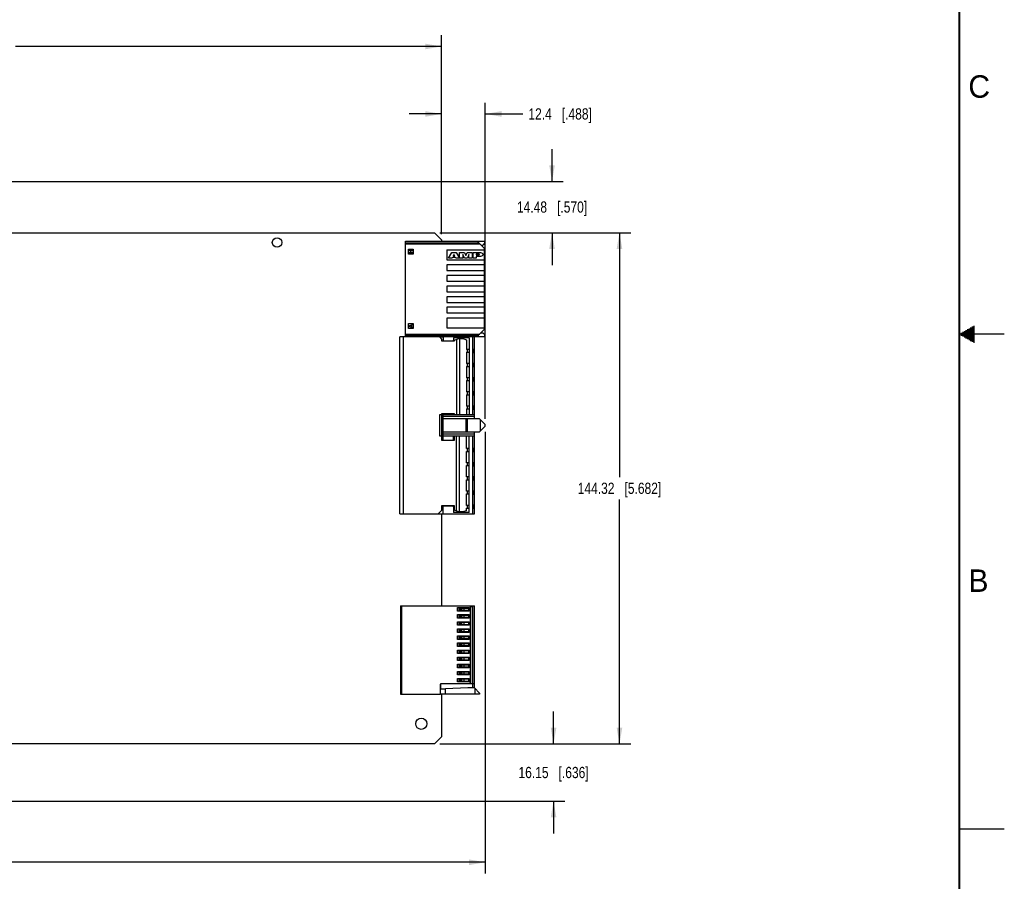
# Model space of a CAD drawing. Header units: inches. Extents: x 0 to 34, y 0 to 22.
# Tile 43 of 53: x 23 to 34, y 4.9 to 14.5. Entities that reach past the tile are written whole.
import ezdxf

# ---------------------------------------------------------------- set-up
doc = ezdxf.new("R2010")
doc.units = ezdxf.units.IN
doc.header["$LTSCALE"] = 1.87
doc.header["$MEASUREMENT"] = 0
doc.layers.get('0').update_dxf_attribs({"linetype": 'CONTINUOUS'})
doc.layers.add('02___PRT_ALL_AXES', color=7, linetype='CONTINUOUS')
doc.layers.add('DIMENSIONS', color=7, linetype='CONTINUOUS')
doc.styles.get("Standard").update_dxf_attribs({"font": 'txt', "width": 0.8})
doc.styles.add('TEXTSTYLE_2', font='txt')
doc.dimstyles.new('DIMSTYLE_1', dxfattribs={"dimtxt": 0.125, "dimasz": 0.18, "dimexe": 0.125, "dimexo": 0.0625, "dimgap": 0.0625, "dimtad": 0, "dimtih": 1, "dimtoh": 1, "dimdsep": 46, "dimtxsty": 'STANDARD', "dimblk": '_FILLED', "dimblk1": '_FILLED', "dimblk2": '_FILLED', "dimcen": 0.09, "dimadec": 0, "dimazin": 0, "dimtp": 0.001, "dimtm": 0.001, "dimtfac": 1, "dimtofl": 0, "dimtmove": 0, "dimatfit": 3, "dimldrblk": '_FILLED', "dimfxl": 1, "dimtolj": 1, "dimarcsym": 0})

# ---------------------------------------------------------------- blocks, each defined once
blk = doc.blocks.new('_FILLED')
at = {"color": 0, "linetype": 'BYBLOCK'}
blk.add_solid([(0, 0), (-1, 0.174), (-1, -0.174)], dxfattribs=at)
blk = doc.blocks.new('*D15')
at = {"layer": 'DIMENSIONS', "color": 2, "linetype": 'CONTINUOUS'}
for p, q in [((27.723, 12.127), (29.845, 12.127)), ((29.72, 12.127), (29.72, 9.411)), ((29.72, 6.445), (29.72, 9.161)), ((27.723, 6.445), (29.845, 6.445))]:
    blk.add_line(p, q, dxfattribs=at)
at = {"layer": 'DIMENSIONS', "color": 2, "linetype": 'CONTINUOUS', "xscale": 0.18, "yscale": 0.18, "zscale": 0.18}
for p, rotation in [((29.72, 12.127), 90), ((29.72, 6.445), 270)]:
    blk.add_blockref('_FILLED', p, dxfattribs=dict(at, rotation=rotation))
at = {"layer": 'DIMENSIONS', "color": 2, "linetype": 'CONTINUOUS', "insert": (29.72, 9.349), "char_height": 0.125, "width": 1.425, "attachment_point": 2, "line_spacing_factor": 0.9}
blk.add_mtext('144.32{\\Ftxt.shx;\\W1.000000;\\H0.125000; }[5.682]', dxfattribs=at)
blk = doc.blocks.new('*D16')
at = {"layer": 'DIMENSIONS', "color": 2, "linetype": 'CONTINUOUS'}
for p, q in [((27.74, 12.111), (27.74, 13.572)), ((28.228, 10.058), (28.228, 13.572)), ((27.74, 13.447), (27.38, 13.447)), ((28.228, 13.447), (28.645, 13.447))]:
    blk.add_line(p, q, dxfattribs=at)
at = {"layer": 'DIMENSIONS', "color": 2, "linetype": 'CONTINUOUS', "xscale": 0.18, "yscale": 0.18, "zscale": 0.18}
blk.add_blockref('_FILLED', (27.74, 13.447), dxfattribs=at)
at = {"layer": 'DIMENSIONS', "color": 2, "linetype": 'CONTINUOUS', "xscale": 0.18, "yscale": 0.18, "zscale": 0.18, "rotation": 180}
blk.add_blockref('_FILLED', (28.228, 13.447), dxfattribs=at)
at = {"layer": 'DIMENSIONS', "color": 2, "linetype": 'CONTINUOUS', "insert": (28.707, 13.51), "char_height": 0.125, "width": 1.125, "attachment_point": 1, "line_spacing_factor": 0.9}
blk.add_mtext('12.4{\\Ftxt.shx;\\W1.000000;\\H0.125000; }[.488]', dxfattribs=at)
blk = doc.blocks.new('*D17')
at = {"layer": 'DIMENSIONS', "color": 2, "linetype": 'CONTINUOUS'}
for p, q in [((16.616, 12.76), (16.616, 14.322)), ((27.74, 12.111), (27.74, 14.322)), ((16.616, 14.197), (21.353, 14.197)), ((27.74, 14.197), (23.003, 14.197))]:
    blk.add_line(p, q, dxfattribs=at)
at = {"layer": 'DIMENSIONS', "color": 2, "linetype": 'CONTINUOUS', "xscale": 0.18, "yscale": 0.18, "zscale": 0.18, "rotation": 180}
blk.add_blockref('_FILLED', (16.616, 14.197), dxfattribs=at)
at = {"layer": 'DIMENSIONS', "color": 2, "linetype": 'CONTINUOUS', "xscale": 0.18, "yscale": 0.18, "zscale": 0.18}
blk.add_blockref('_FILLED', (27.74, 14.197), dxfattribs=at)
at = {"layer": 'DIMENSIONS', "color": 2, "linetype": 'CONTINUOUS', "insert": (22.178, 14.26), "char_height": 0.125, "width": 1.525, "attachment_point": 2, "line_spacing_factor": 0.9}
blk.add_mtext('282.54{\\Ftxt.shx;\\W1.000000;\\H0.125000; }[11.124]', dxfattribs=at)
blk = doc.blocks.new('*D20')
at = {"layer": 'DIMENSIONS', "color": 2, "linetype": 'CONTINUOUS'}
for p, q in [((28.228, 9.915), (28.228, 5.005)), ((15.001, 6.389), (15.001, 5.005)), ((15.001, 5.13), (20.69, 5.13)), ((28.228, 5.13), (22.54, 5.13))]:
    blk.add_line(p, q, dxfattribs=at)
at = {"layer": 'DIMENSIONS', "color": 2, "linetype": 'CONTINUOUS', "xscale": 0.18, "yscale": 0.18, "zscale": 0.18, "rotation": 180}
blk.add_blockref('_FILLED', (15.001, 5.13), dxfattribs=at)
at = {"layer": 'DIMENSIONS', "color": 2, "linetype": 'CONTINUOUS', "xscale": 0.18, "yscale": 0.18, "zscale": 0.18}
blk.add_blockref('_FILLED', (28.228, 5.13), dxfattribs=at)
at = {"layer": 'DIMENSIONS', "color": 2, "linetype": 'CONTINUOUS', "insert": (21.615, 5.193), "char_height": 0.125, "width": 1.725, "attachment_point": 2, "line_spacing_factor": 0.9}
blk.add_mtext('(335.95{\\Ftxt.shx;\\W1.000000;\\H0.125000; }[13.226])', dxfattribs=at)
blk = doc.blocks.new('*D27')
at = {"layer": 'DIMENSIONS', "color": 2, "linetype": 'CONTINUOUS'}
for p, q in [((28.987, 6.445), (28.987, 6.805)), ((27.723, 6.445), (29.112, 6.445)), ((16.37, 5.809), (29.112, 5.809)), ((28.987, 5.809), (28.987, 5.449))]:
    blk.add_line(p, q, dxfattribs=at)
at = {"layer": 'DIMENSIONS', "color": 2, "linetype": 'CONTINUOUS', "xscale": 0.18, "yscale": 0.18, "zscale": 0.18}
for p, rotation in [((28.987, 6.445), 270), ((28.987, 5.809), 90)]:
    blk.add_blockref('_FILLED', p, dxfattribs=dict(at, rotation=rotation))
at = {"layer": 'DIMENSIONS', "color": 2, "linetype": 'CONTINUOUS', "insert": (28.987, 6.19), "char_height": 0.125, "width": 1.225, "attachment_point": 2, "line_spacing_factor": 0.9}
blk.add_mtext('16.15{\\Ftxt.shx;\\W1.000000;\\H0.125000; }[.636]', dxfattribs=at)
blk = doc.blocks.new('*D28')
at = {"layer": 'DIMENSIONS', "color": 2, "linetype": 'CONTINUOUS'}
for p, q in [((28.97, 12.697), (28.97, 13.057)), ((16.678, 12.697), (29.095, 12.697)), ((27.723, 12.127), (29.095, 12.127)), ((28.97, 12.127), (28.97, 11.767))]:
    blk.add_line(p, q, dxfattribs=at)
at = {"layer": 'DIMENSIONS', "color": 2, "linetype": 'CONTINUOUS', "xscale": 0.18, "yscale": 0.18, "zscale": 0.18}
for p, rotation in [((28.97, 12.697), 270), ((28.97, 12.127), 90)]:
    blk.add_blockref('_FILLED', p, dxfattribs=dict(at, rotation=rotation))
at = {"layer": 'DIMENSIONS', "color": 2, "linetype": 'CONTINUOUS', "insert": (28.97, 12.475), "char_height": 0.125, "width": 1.225, "attachment_point": 2, "line_spacing_factor": 0.9}
blk.add_mtext('14.48{\\Ftxt.shx;\\W1.000000;\\H0.125000; }[.570]', dxfattribs=at)

msp = doc.modelspace()

# ---------------------------------------------------------------- linework, layer by layer
at = {"color": 7, "linetype": 'CONTINUOUS'}
for p, q in [((16.641, 12.127), (27.661, 12.127)), ((27.661, 12.127), (27.74, 12.048)), ((27.74, 12.048), (27.74, 12.033)), ((27.34, 12.033), (28.22, 12.033)), ((27.34, 10.972), (27.34, 12.033)), ((27.34, 12.015), (28.156, 12.015)), ((27.34, 12.005), (28.166, 12.005)), ((27.372, 11.943), (27.427, 11.943)), ((27.372, 11.888), (27.372, 11.943)), ((27.427, 11.943), (27.427, 11.888)), ((28.138, 12.033), (28.22, 11.951)), ((28.181, 11.99), (28.2, 11.99)), ((28.22, 12.009), (28.2, 11.99)), ((28.22, 12.033), (28.22, 12.009)), ((28.22, 11.054), (28.22, 11.951)), ((27.427, 11.888), (27.372, 11.888)), ((27.421, 11.934), (27.378, 11.934)), ((27.378, 11.934), (27.378, 11.928)), ((27.378, 11.928), (27.395, 11.928)), ((27.395, 11.903), (27.378, 11.903)), ((27.378, 11.903), (27.378, 11.898)), ((27.378, 11.898), (27.421, 11.898)), ((27.395, 11.928), (27.395, 11.903)), ((27.401, 11.928), (27.421, 11.928)), ((27.401, 11.903), (27.401, 11.928)), ((27.421, 11.903), (27.401, 11.903)), ((27.421, 11.928), (27.421, 11.934)), ((27.421, 11.898), (27.421, 11.903)), ((27.799, 11.935), (28.22, 11.935)), ((27.799, 11.935), (27.799, 11.825)), ((27.818, 11.843), (27.854, 11.908)), ((27.859, 11.843), (27.818, 11.843)), ((27.854, 11.908), (27.903, 11.908)), ((27.862, 11.85), (27.859, 11.843)), ((27.895, 11.85), (27.862, 11.85)), ((27.879, 11.885), (27.87, 11.866)), ((27.87, 11.866), (27.888, 11.866)), ((27.888, 11.866), (27.879, 11.885)), ((27.899, 11.843), (27.895, 11.85)), ((27.939, 11.843), (27.899, 11.843)), ((27.903, 11.908), (27.939, 11.843)), ((27.941, 11.908), (27.998, 11.908)), ((27.941, 11.843), (27.941, 11.908)), ((27.977, 11.843), (27.941, 11.843)), ((27.977, 11.885), (27.977, 11.843)), ((27.995, 11.843), (27.977, 11.885)), ((28.028, 11.843), (27.995, 11.843)), ((27.998, 11.908), (28.012, 11.874)), ((28.012, 11.874), (28.025, 11.908)), ((28.025, 11.908), (28.082, 11.908)), ((28.046, 11.885), (28.028, 11.843)), ((28.046, 11.843), (28.046, 11.885)), ((28.082, 11.843), (28.046, 11.843)), ((28.082, 11.908), (28.082, 11.843)), ((28.091, 11.908), (28.157, 11.908)), ((28.091, 11.843), (28.091, 11.908)), ((28.127, 11.843), (28.091, 11.843)), ((28.157, 11.89), (28.127, 11.89)), ((28.127, 11.89), (28.127, 11.88)), ((28.127, 11.88), (28.157, 11.88)), ((28.157, 11.862), (28.127, 11.862)), ((28.127, 11.862), (28.127, 11.843)), ((27.799, 11.825), (28.208, 11.825)), ((28.208, 11.77), (27.799, 11.77)), ((27.799, 11.77), (27.799, 11.707)), ((28.208, 11.825), (28.22, 11.819)), ((28.22, 11.777), (28.208, 11.77)), ((27.799, 11.707), (28.208, 11.707)), ((28.208, 11.652), (27.799, 11.652)), ((27.799, 11.652), (27.799, 11.589)), ((28.208, 11.707), (28.22, 11.701)), ((28.22, 11.659), (28.208, 11.652)), ((27.799, 11.589), (28.208, 11.589)), ((28.208, 11.534), (27.799, 11.534)), ((27.799, 11.534), (27.799, 11.471)), ((28.208, 11.589), (28.22, 11.582)), ((28.22, 11.541), (28.208, 11.534)), ((27.799, 11.471), (28.208, 11.471)), ((28.208, 11.416), (27.799, 11.416)), ((27.799, 11.416), (27.799, 11.353)), ((28.208, 11.471), (28.22, 11.464)), ((28.22, 11.422), (28.208, 11.416)), ((27.799, 11.353), (28.208, 11.353)), ((28.208, 11.298), (27.799, 11.298)), ((27.799, 11.298), (27.799, 11.235)), ((28.208, 11.353), (28.22, 11.346)), ((28.22, 11.304), (28.208, 11.298)), ((27.799, 11.235), (28.208, 11.235)), ((28.208, 11.179), (27.799, 11.179)), ((27.799, 11.179), (27.799, 11.07)), ((28.208, 11.235), (28.22, 11.228)), ((28.22, 11.186), (28.208, 11.179)), ((27.372, 11.117), (27.427, 11.117)), ((27.372, 11.061), (27.372, 11.117)), ((27.427, 11.061), (27.372, 11.061)), ((27.378, 11.093), (27.421, 11.107)), ((27.378, 11.093), (27.378, 11.085)), ((27.421, 11.071), (27.378, 11.085)), ((27.406, 11.097), (27.381, 11.089)), ((27.381, 11.089), (27.406, 11.081)), ((27.406, 11.097), (27.406, 11.081)), ((27.421, 11.102), (27.41, 11.098)), ((27.41, 11.08), (27.41, 11.098)), ((27.41, 11.08), (27.421, 11.076)), ((27.421, 11.102), (27.421, 11.107)), ((27.421, 11.071), (27.421, 11.076)), ((27.427, 11.117), (27.427, 11.061)), ((27.799, 11.07), (28.22, 11.07)), ((27.717, 10.969), (27.279, 10.969)), ((27.279, 9.004), (27.279, 10.969)), ((27.314, 10.969), (27.314, 9.004)), ((27.34, 10.999), (28.166, 10.999)), ((27.34, 10.99), (28.156, 10.99)), ((27.34, 10.972), (28.22, 10.972)), ((27.717, 10.969), (27.745, 10.941)), ((27.759, 10.967), (27.719, 10.967)), ((27.74, 10.972), (27.74, 10.967)), ((28.106, 10.969), (27.759, 10.969)), ((27.759, 10.969), (27.759, 10.921)), ((28.047, 10.957), (27.873, 10.957)), ((27.873, 10.957), (27.873, 10.934)), ((28.047, 10.957), (28.047, 10.107)), ((28.086, 10.969), (28.086, 10.107)), ((28.106, 10.058), (28.106, 10.969)), ((28.22, 11.054), (28.138, 10.972)), ((28.181, 11.015), (28.2, 11.015)), ((28.2, 11.015), (28.22, 10.996)), ((28.22, 10.996), (28.22, 10.972)), ((27.745, 10.921), (27.745, 10.941)), ((27.883, 10.921), (27.745, 10.921)), ((27.759, 10.926), (27.866, 10.926)), ((27.791, 10.921), (27.791, 10.926)), ((27.883, 10.931), (27.922, 10.946)), ((27.883, 10.931), (27.883, 10.921)), ((27.908, 10.941), (27.908, 10.108)), ((27.988, 10.946), (27.922, 10.946)), ((27.94, 10.946), (27.94, 10.108)), ((27.988, 10.946), (28.019, 10.938)), ((28.019, 10.938), (28.019, 10.829)), ((28.047, 10.829), (28.019, 10.829)), ((28.019, 10.798), (28.047, 10.798)), ((28.019, 10.798), (28.019, 10.672)), ((28.025, 10.829), (28.025, 10.798)), ((28.096, 10.801), (28.096, 10.826)), ((28.096, 10.817), (28.106, 10.817)), ((28.096, 10.81), (28.106, 10.81)), ((28.104, 10.833), (28.106, 10.833)), ((28.106, 10.794), (28.104, 10.794)), ((28.047, 10.672), (28.019, 10.672)), ((28.019, 10.64), (28.047, 10.64)), ((28.019, 10.64), (28.019, 10.514)), ((28.025, 10.672), (28.025, 10.64)), ((28.096, 10.644), (28.096, 10.668)), ((28.096, 10.66), (28.106, 10.66)), ((28.096, 10.652), (28.106, 10.652)), ((28.104, 10.676), (28.106, 10.676)), ((28.106, 10.636), (28.104, 10.636)), ((28.047, 10.514), (28.019, 10.514)), ((28.025, 10.514), (28.025, 10.483)), ((28.104, 10.518), (28.106, 10.518)), ((28.019, 10.483), (28.047, 10.483)), ((28.019, 10.483), (28.019, 10.357)), ((28.096, 10.486), (28.096, 10.511)), ((28.096, 10.502), (28.106, 10.502)), ((28.096, 10.495), (28.106, 10.495)), ((28.106, 10.479), (28.104, 10.479)), ((28.047, 10.357), (28.019, 10.357)), ((28.019, 10.325), (28.047, 10.325)), ((28.019, 10.325), (28.019, 10.199)), ((28.025, 10.357), (28.025, 10.325)), ((28.096, 10.329), (28.096, 10.353)), ((28.096, 10.345), (28.106, 10.345)), ((28.096, 10.337), (28.106, 10.337)), ((28.104, 10.361), (28.106, 10.361)), ((28.106, 10.321), (28.104, 10.321)), ((28.047, 10.199), (28.019, 10.199)), ((28.025, 10.199), (28.025, 10.168)), ((28.096, 10.171), (28.096, 10.196)), ((28.096, 10.187), (28.106, 10.187)), ((28.104, 10.203), (28.106, 10.203)), ((27.722, 10.108), (27.745, 10.108)), ((27.722, 9.866), (27.722, 10.108)), ((27.759, 10.103), (27.722, 10.103)), ((27.74, 10.103), (27.74, 9.865)), ((27.745, 10.118), (27.883, 10.118)), ((27.745, 10.108), (27.745, 10.118)), ((27.759, 9.818), (27.759, 10.118)), ((27.759, 10.107), (28.106, 10.107)), ((28.106, 10.085), (27.759, 10.085)), ((27.791, 10.107), (27.791, 10.118)), ((27.883, 10.118), (27.883, 10.108)), ((27.883, 10.108), (28.019, 10.108)), ((28.019, 10.168), (28.047, 10.168)), ((28.019, 10.168), (28.019, 10.108)), ((28.096, 10.18), (28.106, 10.18)), ((28.106, 10.164), (28.104, 10.164)), ((28.165, 10.058), (27.759, 10.058)), ((28.011, 10.058), (28.011, 9.915)), ((28.028, 9.915), (28.028, 10.058)), ((28.165, 10.058), (28.228, 9.996)), ((28.228, 9.978), (28.165, 9.915)), ((28.176, 9.926), (28.176, 10.048)), ((28.228, 9.978), (28.228, 9.996)), ((27.745, 9.866), (27.722, 9.866)), ((27.745, 9.818), (27.745, 9.866)), ((27.759, 9.865), (27.745, 9.865)), ((27.759, 9.915), (28.165, 9.915)), ((28.106, 9.888), (27.759, 9.888)), ((28.106, 9.867), (27.759, 9.867)), ((27.873, 9.831), (27.873, 9.867)), ((28.019, 9.866), (27.883, 9.866)), ((27.883, 9.866), (27.883, 9.818)), ((27.908, 9.033), (27.908, 9.866)), ((27.94, 9.027), (27.94, 9.866)), ((28.019, 9.727), (28.019, 9.866)), ((28.047, 9.016), (28.047, 9.867)), ((28.086, 9.867), (28.086, 9.004)), ((28.106, 9.004), (28.106, 9.915)), ((27.883, 9.818), (27.745, 9.818)), ((27.759, 9.823), (27.866, 9.823)), ((27.791, 9.823), (27.791, 9.818)), ((28.047, 9.727), (28.019, 9.727)), ((28.019, 9.695), (28.047, 9.695)), ((28.019, 9.569), (28.019, 9.695)), ((28.025, 9.727), (28.025, 9.695)), ((28.096, 9.699), (28.096, 9.723)), ((28.096, 9.715), (28.106, 9.715)), ((28.096, 9.707), (28.106, 9.707)), ((28.104, 9.731), (28.106, 9.731)), ((28.106, 9.691), (28.104, 9.691)), ((28.047, 9.569), (28.019, 9.569)), ((28.019, 9.538), (28.047, 9.538)), ((28.019, 9.412), (28.019, 9.538)), ((28.025, 9.569), (28.025, 9.538)), ((28.096, 9.541), (28.096, 9.566)), ((28.096, 9.557), (28.106, 9.557)), ((28.096, 9.55), (28.106, 9.55)), ((28.104, 9.573), (28.106, 9.573)), ((28.106, 9.534), (28.104, 9.534)), ((28.047, 9.412), (28.019, 9.412)), ((28.019, 9.38), (28.047, 9.38)), ((28.019, 9.254), (28.019, 9.38)), ((28.025, 9.412), (28.025, 9.38)), ((28.096, 9.384), (28.096, 9.408)), ((28.096, 9.4), (28.106, 9.4)), ((28.096, 9.392), (28.106, 9.392)), ((28.104, 9.416), (28.106, 9.416)), ((28.106, 9.376), (28.104, 9.376)), ((28.047, 9.254), (28.019, 9.254)), ((28.019, 9.223), (28.047, 9.223)), ((28.019, 9.097), (28.019, 9.223)), ((28.025, 9.254), (28.025, 9.223)), ((28.096, 9.226), (28.096, 9.251)), ((28.096, 9.242), (28.106, 9.242)), ((28.096, 9.235), (28.106, 9.235)), ((28.104, 9.258), (28.106, 9.258)), ((28.106, 9.219), (28.104, 9.219)), ((27.745, 9.094), (27.883, 9.094)), ((27.745, 9.044), (27.745, 9.094)), ((27.759, 9), (27.759, 9.094)), ((27.866, 9.089), (27.759, 9.089)), ((27.791, 9.094), (27.791, 9.089)), ((27.883, 9.094), (27.883, 9.043)), ((28.047, 9.097), (28.019, 9.097)), ((28.025, 9.097), (28.025, 9.065)), ((28.096, 9.069), (28.096, 9.093)), ((28.104, 9.101), (28.106, 9.101)), ((27.279, 9.004), (27.705, 9.004)), ((27.31, 9), (27.31, 9.004)), ((27.759, 9), (27.31, 9)), ((27.745, 9.044), (27.705, 9.004)), ((27.74, 9), (27.74, 7.98)), ((27.759, 9.004), (28.106, 9.004)), ((27.873, 9.081), (27.873, 9.016)), ((28.047, 9.016), (27.873, 9.016)), ((27.922, 9.027), (27.883, 9.043)), ((27.922, 9.027), (27.988, 9.027)), ((28.019, 9.035), (27.988, 9.027)), ((28.019, 9.065), (28.047, 9.065)), ((28.019, 9.035), (28.019, 9.065)), ((28.096, 9.085), (28.106, 9.085)), ((28.096, 9.077), (28.106, 9.077)), ((28.106, 9.061), (28.104, 9.061)), ((27.283, 7.979), (28.058, 7.979)), ((27.283, 7.979), (27.283, 6.997)), ((27.291, 7.98), (28.106, 7.98)), ((27.291, 7.979), (27.291, 7.98)), ((27.297, 7.98), (27.297, 7.979)), ((27.297, 7.979), (27.297, 7.98)), ((27.297, 7.979), (27.297, 7.98)), ((27.299, 6.997), (27.299, 7.979)), ((27.338, 7.98), (27.338, 7.979)), ((27.917, 7.961), (28.047, 7.961)), ((27.917, 7.922), (27.917, 7.961)), ((28.047, 7.922), (27.917, 7.922)), ((27.932, 7.955), (28.047, 7.955)), ((27.932, 7.955), (27.932, 7.928)), ((28.047, 7.928), (27.932, 7.928)), ((27.952, 7.928), (27.952, 7.955)), ((27.967, 7.928), (27.967, 7.955)), ((27.991, 7.928), (27.991, 7.955)), ((28.042, 7.955), (28.042, 7.928)), ((28.047, 7.922), (28.047, 7.961)), ((28.058, 7.979), (28.058, 7.126)), ((28.058, 7.972), (28.09, 7.972)), ((28.066, 7.113), (28.066, 7.98)), ((28.09, 7.113), (28.09, 7.972)), ((28.106, 7.067), (28.106, 7.98)), ((27.917, 7.882), (28.047, 7.882)), ((27.917, 7.843), (27.917, 7.882)), ((28.047, 7.843), (27.917, 7.843)), ((27.917, 7.804), (28.047, 7.804)), ((27.917, 7.764), (27.917, 7.804)), ((27.932, 7.876), (28.047, 7.876)), ((27.932, 7.876), (27.932, 7.849)), ((28.047, 7.849), (27.932, 7.849)), ((27.932, 7.798), (28.047, 7.798)), ((27.932, 7.798), (27.932, 7.77)), ((27.952, 7.849), (27.952, 7.876)), ((27.952, 7.77), (27.952, 7.798)), ((27.967, 7.849), (27.967, 7.876)), ((27.967, 7.77), (27.967, 7.798)), ((27.991, 7.849), (27.991, 7.876)), ((27.991, 7.77), (27.991, 7.798)), ((28.042, 7.876), (28.042, 7.849)), ((28.042, 7.798), (28.042, 7.77)), ((28.047, 7.843), (28.047, 7.882)), ((28.047, 7.764), (28.047, 7.804)), ((28.047, 7.764), (27.917, 7.764)), ((27.917, 7.725), (28.047, 7.725)), ((27.917, 7.685), (27.917, 7.725)), ((28.047, 7.685), (27.917, 7.685)), ((28.047, 7.77), (27.932, 7.77)), ((27.932, 7.719), (28.047, 7.719)), ((27.932, 7.719), (27.932, 7.691)), ((28.047, 7.691), (27.932, 7.691)), ((27.952, 7.691), (27.952, 7.719)), ((27.967, 7.691), (27.967, 7.719)), ((27.991, 7.691), (27.991, 7.719)), ((28.042, 7.719), (28.042, 7.691)), ((28.047, 7.685), (28.047, 7.725)), ((27.917, 7.646), (28.047, 7.646)), ((27.917, 7.607), (27.917, 7.646)), ((28.047, 7.607), (27.917, 7.607)), ((27.917, 7.567), (28.047, 7.567)), ((27.917, 7.528), (27.917, 7.567)), ((27.932, 7.64), (28.047, 7.64)), ((27.932, 7.64), (27.932, 7.613)), ((28.047, 7.613), (27.932, 7.613)), ((27.932, 7.561), (28.047, 7.561)), ((27.932, 7.561), (27.932, 7.534)), ((27.952, 7.613), (27.952, 7.64)), ((27.952, 7.534), (27.952, 7.561)), ((27.967, 7.613), (27.967, 7.64)), ((27.967, 7.534), (27.967, 7.561)), ((27.991, 7.613), (27.991, 7.64)), ((27.991, 7.534), (27.991, 7.561)), ((28.042, 7.64), (28.042, 7.613)), ((28.042, 7.561), (28.042, 7.534)), ((28.047, 7.607), (28.047, 7.646)), ((28.047, 7.528), (28.047, 7.567)), ((28.047, 7.528), (27.917, 7.528)), ((27.917, 7.489), (28.047, 7.489)), ((27.917, 7.449), (27.917, 7.489)), ((28.047, 7.449), (27.917, 7.449)), ((28.047, 7.534), (27.932, 7.534)), ((27.932, 7.483), (28.047, 7.483)), ((27.932, 7.483), (27.932, 7.455)), ((28.047, 7.455), (27.932, 7.455)), ((27.952, 7.455), (27.952, 7.483)), ((27.967, 7.455), (27.967, 7.483)), ((27.991, 7.455), (27.991, 7.483)), ((28.042, 7.483), (28.042, 7.455)), ((28.047, 7.449), (28.047, 7.489)), ((27.917, 7.41), (28.047, 7.41)), ((27.917, 7.371), (27.917, 7.41)), ((28.047, 7.371), (27.917, 7.371)), ((27.932, 7.404), (28.047, 7.404)), ((27.932, 7.404), (27.932, 7.376)), ((28.047, 7.376), (27.932, 7.376)), ((27.952, 7.376), (27.952, 7.404)), ((27.967, 7.376), (27.967, 7.404)), ((27.991, 7.376), (27.991, 7.404)), ((28.042, 7.404), (28.042, 7.376)), ((28.047, 7.371), (28.047, 7.41)), ((27.917, 7.331), (28.047, 7.331)), ((27.917, 7.292), (27.917, 7.331)), ((28.047, 7.292), (27.917, 7.292)), ((27.917, 7.252), (28.047, 7.252)), ((27.917, 7.213), (27.917, 7.252)), ((27.932, 7.325), (28.047, 7.325)), ((27.932, 7.325), (27.932, 7.298)), ((28.047, 7.298), (27.932, 7.298)), ((27.932, 7.247), (28.047, 7.247)), ((27.932, 7.247), (27.932, 7.219)), ((27.952, 7.298), (27.952, 7.325)), ((27.952, 7.219), (27.952, 7.247)), ((27.967, 7.298), (27.967, 7.325)), ((27.967, 7.219), (27.967, 7.247)), ((27.991, 7.298), (27.991, 7.325)), ((27.991, 7.219), (27.991, 7.247)), ((28.042, 7.325), (28.042, 7.298)), ((28.042, 7.247), (28.042, 7.219)), ((28.047, 7.292), (28.047, 7.331)), ((28.047, 7.213), (28.047, 7.252)), ((28.047, 7.213), (27.917, 7.213)), ((27.917, 7.174), (28.047, 7.174)), ((27.917, 7.134), (27.917, 7.174)), ((28.047, 7.134), (27.917, 7.134)), ((28.047, 7.219), (27.932, 7.219)), ((27.932, 7.168), (28.047, 7.168)), ((27.932, 7.168), (27.932, 7.14)), ((28.047, 7.14), (27.932, 7.14)), ((27.952, 7.14), (27.952, 7.168)), ((27.967, 7.14), (27.967, 7.168)), ((27.991, 7.14), (27.991, 7.168)), ((28.042, 7.168), (28.042, 7.14)), ((28.047, 7.134), (28.047, 7.174)), ((28.051, 7.119), (28.058, 7.126)), ((27.728, 6.997), (27.728, 7.109)), ((28.106, 7.113), (27.732, 7.113)), ((27.732, 7.059), (27.732, 7.113)), ((27.732, 7.059), (27.785, 7.059)), ((27.734, 7.115), (28.04, 7.115)), ((28.035, 7.067), (27.785, 7.059)), ((27.785, 6.998), (27.785, 7.059)), ((28.106, 7.067), (28.035, 7.067)), ((28.086, 7.113), (28.086, 7.067)), ((28.106, 7.067), (28.165, 7.008)), ((28.113, 7.06), (28.113, 6.998)), ((27.283, 6.997), (27.728, 6.997)), ((28.165, 6.998), (27.728, 6.998)), ((27.74, 6.998), (27.74, 6.524)), ((28.165, 7.008), (28.165, 6.998)), ((27.74, 6.524), (27.661, 6.445)), ((27.661, 6.445), (16.802, 6.445))]:
    msp.add_line(p, q, dxfattribs=at)
at = {"color": 2, "linetype": 'CONTINUOUS'}
for p, q in [((33.621, 11.07), (33.67, 11.07)), ((33.639, 11.08), (33.67, 11.08)), ((33.656, 11.09), (33.67, 11.09)), ((34, 11), (33.5, 11)), ((33.517, 11.01), (33.67, 11.01)), ((33.517, 10.99), (33.67, 10.99)), ((33.535, 11.02), (33.67, 11.02)), ((33.535, 10.98), (33.67, 10.98)), ((33.552, 11.03), (33.67, 11.03)), ((33.552, 10.97), (33.67, 10.97)), ((33.569, 11.04), (33.67, 11.04)), ((33.569, 10.96), (33.67, 10.96)), ((33.587, 11.05), (33.67, 11.05)), ((33.604, 11.06), (33.67, 11.06)), ((33.587, 10.95), (33.67, 10.95)), ((33.604, 10.94), (33.67, 10.94)), ((33.621, 10.93), (33.67, 10.93)), ((33.639, 10.92), (33.67, 10.92)), ((33.656, 10.91), (33.67, 10.91)), ((33.5, 5.5), (34, 5.5))]:
    msp.add_line(p, q, dxfattribs=at)
at = {"color": 7, "linetype": 'CONTINUOUS', "const_width": 0.02}
msp.add_lwpolyline([(33.5, 0.5), (33.5, 21.5)], dxfattribs=at)
at = {"color": 7, "linetype": 'CONTINUOUS'}
for centre, radius, start, end in [((28.157, 11.885), 0.00483, 270, 90), ((27.866, 10.934), 0.00787, 270, 360), ((27.866, 9.831), 0.00787, 270, 360), ((27.866, 9.081), 0.00787, 0, 90), ((28.04, 7.13), 0.0157, 270, 315), ((27.734, 7.109), 0.00591, 90, 180)]:
    msp.add_arc(centre, radius, start, end, dxfattribs=at)
for centre, major_axis, start_param, end_param in [((28.104, 10.826), (0, 0.00748), 1.197678, 1.406918), ((28.104, 10.826), (0.00748, 0), 2.977714, 3.141593), ((28.104, 10.801), (0.00748, 0), -3.141593, -2.931077), ((28.104, 10.801), (0, 0.00748), -4.501873, -4.28448), ((28.104, 10.826), (0, 0.00748), 0.931057, 1.0624), ((28.104, 10.826), (0.00748, 0), 2.633196, 2.768474), ((28.104, 10.801), (0, 0.00748), -4.203992, -4.07265), ((28.104, 10.801), (0.00748, 0), -2.713683, -2.633196), ((28.104, 10.826), (0, 0.00748), 0.677365, 0.876138), ((28.104, 10.826), (0.00748, 0), 2.446934, 2.501854), ((28.104, 10.801), (0.00748, 0), -2.501854, -2.446934), ((28.104, 10.801), (0, 0.00748), -4.01773, -3.753559), ((28.104, 10.826), (0.00748, 0), 1.570796, 2.248162), ((28.104, 10.801), (0.00748, 0), -2.182763, -2.036031), ((28.104, 10.801), (0, 0.00748), -3.606828, -3.45543), ((28.104, 10.801), (0.00748, 0), -1.884633, -1.810658), ((28.104, 10.801), (0, 0.00748), -3.381454, -3.141593), ((28.104, 10.668), (0, 0.00748), 1.197678, 1.406918), ((28.104, 10.668), (0.00748, 0), 2.977714, 3.141593), ((28.104, 10.644), (0.00748, 0), -3.141593, -2.931077), ((28.104, 10.644), (0, 0.00748), -4.501873, -4.28448), ((28.104, 10.668), (0, 0.00748), 0.931057, 1.0624), ((28.104, 10.668), (0.00748, 0), 2.633196, 2.768474), ((28.104, 10.644), (0.00748, 0), -2.713683, -2.633196), ((28.104, 10.644), (0, 0.00748), -4.203992, -3.606828), ((28.104, 10.668), (0, 0.00748), 0.677365, 0.876138), ((28.104, 10.668), (0.00748, 0), 2.446934, 2.501854), ((28.104, 10.668), (0, 0.00748), 0.465235, 0.611966), ((28.104, 10.668), (0.00748, 0), 2.182763, 2.248162), ((28.104, 10.668), (0.00748, 0), 1.810658, 2.036031), ((28.104, 10.644), (0.00748, 0), -2.036031, -1.570796), ((28.104, 10.668), (0, 0.00748), 0, 0.239861), ((28.104, 10.511), (0, 0.00748), 1.197678, 1.570796), ((28.104, 10.511), (0, 0.00748), 0.931057, 1.142887), ((28.104, 10.511), (0.00748, 0), 2.713683, 2.768474), ((28.104, 10.511), (0, 0.00748), 0.677365, 0.876138), ((28.104, 10.511), (0.00748, 0), 2.446934, 2.501854), ((28.104, 10.511), (0.00748, 0), 2.182763, 2.248162), ((28.104, 10.511), (0, 0.00748), 0.465235, 0.611966), ((28.104, 10.511), (0.00748, 0), 1.810658, 2.036031), ((28.104, 10.511), (0, 0.00748), 0, 0.239861), ((28.104, 10.486), (0.00748, 0), -3.141593, -2.931077), ((28.104, 10.486), (0, 0.00748), -4.501873, -4.28448), ((28.104, 10.486), (0, 0.00748), -4.203992, -4.07265), ((28.104, 10.486), (0.00748, 0), -2.713683, -2.633196), ((28.104, 10.486), (0.00748, 0), -2.501854, -2.446934), ((28.104, 10.486), (0, 0.00748), -4.01773, -3.818958), ((28.104, 10.486), (0, 0.00748), -3.753559, -3.606828), ((28.104, 10.486), (0.00748, 0), -2.248162, -2.182763), ((28.104, 10.486), (0.00748, 0), -2.036031, -1.810658), ((28.104, 10.486), (0, 0.00748), -3.381454, -3.141593), ((28.104, 10.353), (0, 0.00748), 1.197678, 1.406918), ((28.104, 10.353), (0.00748, 0), 2.977714, 3.141593), ((28.104, 10.329), (0.00748, 0), -3.141593, -2.977714), ((28.104, 10.329), (0, 0.00748), -4.54851, -4.501873), ((28.104, 10.329), (0.00748, 0), -2.931077, -2.633196), ((28.104, 10.353), (0.00748, 0), 2.446934, 2.633196), ((28.104, 10.353), (0, 0.00748), 1.0624, 1.142887), ((28.104, 10.353), (0.00748, 0), 2.713683, 2.768474), ((28.104, 10.329), (0, 0.00748), -4.203992, -3.753559), ((28.104, 10.353), (0, 0.00748), 0.465235, 0.876138), ((28.104, 10.329), (0.00748, 0), -2.182763, -2.036031), ((28.104, 10.353), (0.00748, 0), 1.884633, 2.036031), ((28.104, 10.329), (0, 0.00748), -3.606828, -3.141593), ((28.104, 10.353), (0, 0.00748), 0, 0.313837), ((28.104, 10.196), (0, 0.00748), 1.197678, 1.406918), ((28.104, 10.196), (0.00748, 0), 2.977714, 3.141593), ((28.104, 10.196), (0, 0.00748), 0.931057, 1.142887), ((28.104, 10.196), (0.00748, 0), 2.713683, 2.768474), ((28.104, 10.196), (0, 0.00748), 0.465235, 0.876138), ((28.104, 10.196), (0.00748, 0), 2.446934, 2.501854), ((28.104, 10.196), (0.00748, 0), 1.810658, 2.036031), ((28.104, 10.196), (0, 0.00748), 0, 0.239861), ((28.104, 10.171), (0.00748, 0), -3.141593, -2.977714), ((28.104, 10.171), (0.00748, 0), -2.931077, -2.713683), ((28.104, 10.171), (0, 0.00748), -4.54851, -4.501873), ((28.104, 10.171), (0, 0.00748), -4.28448, -3.818958), ((28.104, 10.171), (0, 0.00748), -3.753559, -3.606828), ((28.104, 10.171), (0.00748, 0), -2.248162, -2.182763), ((28.104, 10.171), (0.00748, 0), -2.036031, -1.810658), ((28.104, 10.171), (0, 0.00748), -3.381454, -3.141593), ((28.104, 9.723), (0, 0.00748), 1.142887, 1.360281), ((28.104, 9.723), (0.00748, 0), 2.931077, 3.141593), ((28.104, 9.699), (0.00748, 0), -3.141593, -2.931077), ((28.104, 9.699), (0, 0.00748), -4.501873, -4.28448), ((28.104, 9.723), (0, 0.00748), 0.931057, 1.0624), ((28.104, 9.723), (0.00748, 0), 2.633196, 2.713683), ((28.104, 9.699), (0.00748, 0), -2.713683, -2.633196), ((28.104, 9.699), (0, 0.00748), -4.203992, -4.01773), ((28.104, 9.723), (0.00748, 0), 2.036031, 2.501854), ((28.104, 9.699), (0.00748, 0), -2.446934, -2.248162), ((28.104, 9.699), (0.00748, 0), -2.182763, -2.036031), ((28.104, 9.699), (0, 0.00748), -3.818958, -3.753559), ((28.104, 9.723), (0, 0.00748), 0.313837, 0.465235), ((28.104, 9.699), (0, 0.00748), -3.606828, -3.381454), ((28.104, 9.723), (0.00748, 0), 1.570796, 1.884633), ((28.104, 9.699), (0.00748, 0), -1.810658, -1.570796), ((28.104, 9.566), (0, 0.00748), 1.197678, 1.406918), ((28.104, 9.566), (0.00748, 0), 2.977714, 3.141593), ((28.104, 9.541), (0, 0.00748), -4.712389, -4.54851), ((28.104, 9.541), (0, 0.00748), -4.501873, -4.28448), ((28.104, 9.541), (0.00748, 0), -2.977714, -2.931077), ((28.104, 9.566), (0, 0.00748), 0.931057, 1.0624), ((28.104, 9.566), (0.00748, 0), 2.633196, 2.768474), ((28.104, 9.541), (0.00748, 0), -2.713683, -2.248162), ((28.104, 9.566), (0, 0.00748), 0.677365, 0.876138), ((28.104, 9.566), (0.00748, 0), 2.446934, 2.501854), ((28.104, 9.566), (0.00748, 0), 2.182763, 2.248162), ((28.104, 9.566), (0, 0.00748), 0.465235, 0.611966), ((28.104, 9.541), (0, 0.00748), -3.818958, -3.606828), ((28.104, 9.566), (0.00748, 0), 1.810658, 2.036031), ((28.104, 9.541), (0.00748, 0), -2.036031, -1.810658), ((28.104, 9.566), (0, 0.00748), 0, 0.239861), ((28.104, 9.541), (0, 0.00748), -3.381454, -3.141593), ((28.104, 9.408), (0.00748, 0), 2.809092, 2.931077), ((28.104, 9.408), (0.00748, 0), 2.977714, 3.141593), ((28.104, 9.408), (0, 0.00748), 1.360281, 1.406918), ((28.104, 9.384), (0, 0.00748), -4.712389, -4.54851), ((28.104, 9.384), (0.00748, 0), -2.977714, -2.931077), ((28.104, 9.384), (0, 0.00748), -4.501873, -4.203992), ((28.104, 9.408), (0.00748, 0), 2.446934, 2.768474), ((28.104, 9.408), (0, 0.00748), 1.197678, 1.238296), ((28.104, 9.384), (0.00748, 0), -2.633196, -2.501854), ((28.104, 9.408), (0, 0.00748), 0.677365, 0.876138), ((28.104, 9.384), (0, 0.00748), -4.07265, -3.818958), ((28.104, 9.408), (0, 0.00748), 0.313837, 0.611966), ((28.104, 9.408), (0.00748, 0), 2.182763, 2.248162), ((28.104, 9.384), (0.00748, 0), -2.248162, -1.810658), ((28.104, 9.408), (0.00748, 0), 1.570796, 1.884633), ((28.104, 9.384), (0, 0.00748), -3.381454, -3.141593), ((28.104, 9.251), (0.00748, 0), 2.809092, 2.931077), ((28.104, 9.251), (0.00748, 0), 2.977714, 3.141593), ((28.104, 9.251), (0, 0.00748), 1.360281, 1.406918), ((28.104, 9.226), (0.00748, 0), -3.141593, -2.931077), ((28.104, 9.226), (0, 0.00748), -4.501873, -4.379889), ((28.104, 9.251), (0, 0.00748), 0.931057, 1.0624), ((28.104, 9.251), (0, 0.00748), 1.197678, 1.238296), ((28.104, 9.251), (0.00748, 0), 2.633196, 2.768474), ((28.104, 9.226), (0.00748, 0), -2.809092, -2.633196), ((28.104, 9.226), (0, 0.00748), -4.203992, -4.07265), ((28.104, 9.251), (0, 0.00748), 0.465235, 0.876138), ((28.104, 9.251), (0.00748, 0), 2.446934, 2.501854), ((28.104, 9.226), (0, 0.00748), -4.01773, -3.606828), ((28.104, 9.226), (0.00748, 0), -2.501854, -2.446934), ((28.104, 9.251), (0.00748, 0), 1.810658, 2.036031), ((28.104, 9.226), (0.00748, 0), -2.036031, -1.570796), ((28.104, 9.251), (0, 0.00748), 0, 0.239861), ((28.104, 9.093), (0, 0.00748), 1.197678, 1.360281), ((28.104, 9.093), (0, 0.00748), 1.406918, 1.570796), ((28.104, 9.093), (0.00748, 0), 2.931077, 2.977714), ((28.104, 9.093), (0.00748, 0), 2.446934, 2.768474), ((28.104, 9.093), (0, 0.00748), 0.465235, 0.876138), ((28.104, 9.093), (0.00748, 0), 1.810658, 2.036031), ((28.104, 9.093), (0, 0.00748), 0, 0.239861), ((28.104, 9.069), (0, 0.00748), -4.712389, -4.54851), ((28.104, 9.069), (0.00748, 0), -2.977714, -2.809063), ((28.104, 9.069), (0, 0.00748), -4.379859, -4.28448), ((28.104, 9.069), (0.00748, 0), -2.713683, -2.633196), ((28.104, 9.069), (0, 0.00748), -4.203992, -3.818958), ((28.104, 9.069), (0, 0.00748), -3.753559, -3.606828), ((28.104, 9.069), (0.00748, 0), -2.248162, -2.182763), ((28.104, 9.069), (0.00748, 0), -2.036031, -1.884633), ((28.104, 9.069), (0, 0.00748), -3.45543, -3.141593), ((28.098, 7.972), (0, 0.00787), 0, 1.570796)]:
    msp.add_ellipse(centre, major_axis=major_axis, ratio=1, start_param=start_param, end_param=end_param, dxfattribs=at)
for points, knots in [([(28.157, 11.908), (28.168, 11.908), (28.184, 11.906), (28.197, 11.898), (28.201, 11.89), (28.201, 11.885)], [0, 0, 0, 0, 0.500138, 0.756926, 1, 1, 1, 1]), ([(28.201, 11.885), (28.201, 11.879), (28.197, 11.872), (28.183, 11.863), (28.168, 11.862), (28.157, 11.862)], [0, 0, 0, 0, 0.243453, 0.500145, 1, 1, 1, 1])]:
    msp.add_open_spline(points, degree=3, knots=knots, dxfattribs=at)
at = {"layer": '02___PRT_ALL_AXES', "color": 7, "linetype": 'CONTINUOUS'}
for centre, radius in [((25.912, 12.018), 0.0531), ((27.516, 6.669), 0.0625)]:
    msp.add_circle(centre, radius, dxfattribs=at)

# ---------------------------------------------------------------- texts
at = {"color": 2, "linetype": 'CONTINUOUS', "char_height": 0.25, "width": 0.25, "attachment_point": 1, "line_spacing_factor": 0.9, "style": 'TEXTSTYLE_2'}
for s, insert in [('C', (33.6, 13.877)), ('B', (33.601, 8.385))]:
    msp.add_mtext(s, dxfattribs=dict(at, insert=insert))

# ---------------------------------------------------------------- dimensions: what is measured, and where the dimension line sits
at = {"layer": 'DIMENSIONS', "color": 2, "linetype": 'CONTINUOUS'}
for base, p1, p2, angle, picture, middle in [((16.616, 14.197), (27.74, 12.048), (16.616, 12.697), 180, '*D17', (22.178, 14.197)), ((28.97, 12.127), (16.616, 12.697), (27.661, 12.127), 270, '*D28', (28.97, 12.412)), ((29.72, 12.127), (27.661, 6.445), (27.661, 12.127), 90, '*D15', (29.72, 9.286)), ((28.987, 5.809), (27.661, 6.445), (16.307, 5.809), 270, '*D27', (28.987, 6.127))]:
    dim = msp.add_linear_dim(base=base, p1=p1, p2=p2, angle=angle, dimstyle='DIMSTYLE_1', dxfattribs=at)
    dim.commit()
    dim.dimension.update_dxf_attribs({"geometry": picture, "text_midpoint": middle, "dimtype": 160})
dim = msp.add_linear_dim(base=(28.228, 13.447), p1=(27.74, 12.048), p2=(28.228, 9.996), dimstyle='DIMSTYLE_1', dxfattribs=at)
dim.commit()
dim.dimension.update_dxf_attribs({"geometry": '*D16', "text_midpoint": (29.27, 13.447), "dimtype": 160})
dim = msp.add_linear_dim(base=(28.228, 5.13), p1=(15.001, 6.451), p2=(28.228, 9.978), text='(<>)', dimstyle='DIMSTYLE_1', dxfattribs=at)
dim.commit()
dim.dimension.update_dxf_attribs({"geometry": '*D20', "text_midpoint": (21.615, 5.13), "dimtype": 160})

doc.saveas('drawing.dxf')
